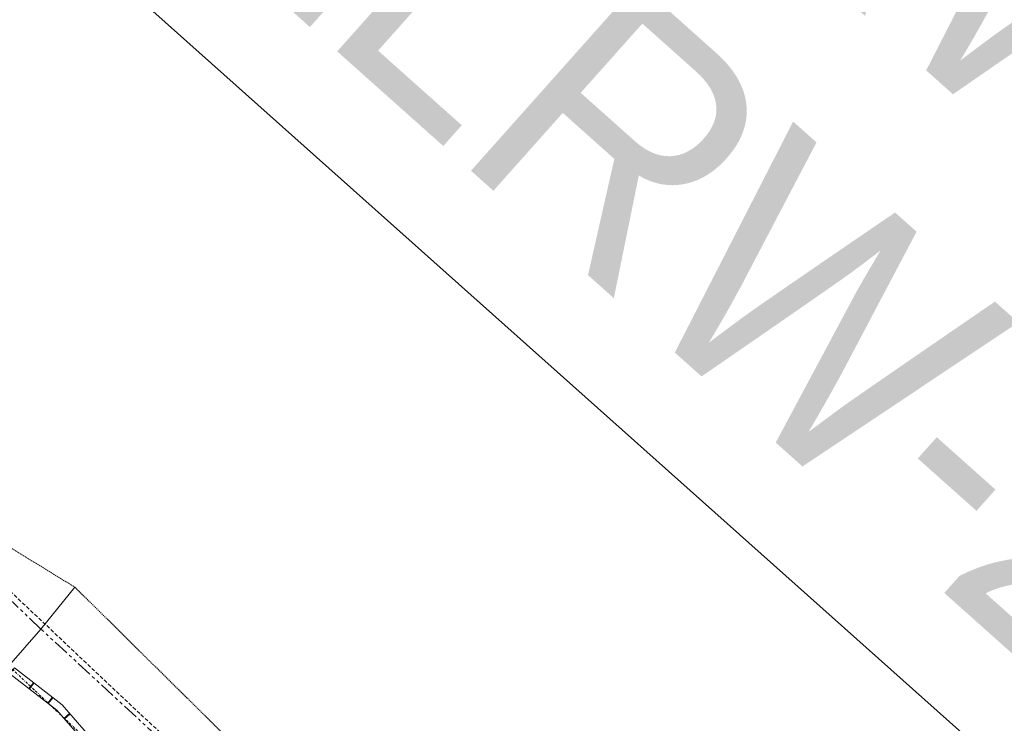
# Model space of a CAD drawing. Header units: metres. Extents: x 63969 to 66809, y 402115 to 403661.
# Tile 23 of 26: x 66292 to 66488, y 402661 to 402801. Entities that reach past the tile are written whole.
import ezdxf
from ezdxf.enums import TextEntityAlignment as Align

# ---------------------------------------------------------------- set-up
doc = ezdxf.new("R2010")
doc.units = ezdxf.units.M
for name, pattern in [('BORDER', [1.75, 0.5, -0.25, 0.5, -0.25, 0, -0.25]), ('HIDDEN', [0.375, 0.25, -0.125]), ('PHANTOM2', [1.25, 0.625, -0.125, 0.125, -0.125, 0.125, -0.125])]:
    doc.linetypes.add(name, pattern=pattern)
doc.layers.get('0').update_dxf_attribs({"linetype": 'CONTINUOUS'})
for name, color, linetype, lineweight in [('BS-BEBOUWING', 253, 'CONTINUOUS', 0), ('BS-BETONBAND', 253, 'BORDER', 0), ('BS-KANT-KREUKELBERM', 35, 'PHANTOM2', 0), ('BS-LOOPBRUG', 253, 'CONTINUOUS', 0), ('BS-RASTER', 253, 'RASTER', 0), ('BS-TEENSCHOT-GECONSTRUEERD', 11, 'HIDDEN', 13), ('BS-ZANDLIJN', 2, 'HIDDEN', 20), ('TL-3.5mm Tekst', 3, 'CONTINUOUS', 35)]:
    doc.layers.add(name, color=color, linetype=linetype, lineweight=lineweight)
doc.layers.add('TO-Viewport', color=152, linetype='CONTINUOUS', plot=False)
doc.styles.add('StagCAD', font='StagCAD.ttf')
doc.linetypes.add('RASTER', pattern='A,3,-2,[200,RASTER,S=0.75,R=0,X=0,Y=0],-2,3', length=10)

# ---------------------------------------------------------------- blocks, each defined once
blk = doc.blocks.new('Juk')
for p, q in [((-0.06, 1.4), (-0.06, -0.06)), ((-0.06, 1.4), (0.06, 1.4)), ((0.06, 1.4), (0.06, -0.06)), ((-0.06, -0.06), (0.06, -0.06))]:
    blk.add_line(p, q)
at = {"linetype": 'HIDDEN', "ltscale": 0.1}
for p, q in [((-0.06, 1.09), (0.06, 1.09)), ((-0.06, 0.89), (0.06, 0.89)), ((-0.06, 0.04), (0.06, 0.04))]:
    blk.add_line(p, q, dxfattribs=at)

msp = doc.modelspace()

# ---------------------------------------------------------------- linework, layer by layer
at = {"layer": 'BS-BEBOUWING'}
msp.add_lwpolyline([(66290.41, 402670.33), (66285.68, 402662.63), (66285.12, 402663.15), (66282.57, 402660.45), (66298.08, 402645.82), (66300.63, 402648.52), (66300.07, 402649.04), (66307.48, 402654.22), (66299.74, 402663.11), (66290.41, 402670.33)], dxfattribs=at)
at = {"layer": 'BS-BETONBAND', "flags": 128}
msp.add_lwpolyline([(66132.39, 402771.92), (66133.84, 402765.26), (66137.22, 402760.32), (66144.38, 402755.8), (66150.3, 402754.82), (66181.58, 402752.71), (66194.64, 402751.15), (66205.56, 402747.27), (66215.55, 402741.84), (66219.85, 402738.2), (66259.92, 402700.41), (66290.17, 402671.94), (66308.98, 402654.18), (66314.75, 402648.89), (66351.68, 402613.86), (66387.7, 402579.52), (66412.21, 402556.35), (66450.18, 402520.3)], dxfattribs=at)
at = {"layer": 'BS-KANT-KREUKELBERM', "ltscale": 5}
msp.add_lwpolyline([(66456.65, 402526.78), (66421.38, 402560.17), (66386.16, 402594.77), (66353.82, 402626.45), (66329.3, 402649.1), (66296.57, 402679.26), (66282.66, 402692.53), (66249.3, 402724.1), (66248.62, 402725.65)], dxfattribs=at)
at = {"layer": 'BS-LOOPBRUG'}
msp.add_lwpolyline([(66309.59, 402654.08), (66300.78, 402664.21), (66291.32, 402671.52), (66290.41, 402670.33)], dxfattribs=at)
at = {"layer": 'BS-RASTER', "flags": 128}
msp.add_lwpolyline([(66303.35, 402687.59), (66296.57, 402679.26), (66290.17, 402671.94), (66286.94, 402668.2), (66284.65, 402665.74), (66280.44, 402661.61), (66259.19, 402674.9), (66203.37, 402710.6)], dxfattribs=at)
msp.add_lwpolyline([(66303.35, 402687.59), (66296.57, 402679.26), (66290.17, 402671.94), (66286.94, 402668.2), (66284.65, 402665.74), (66280.44, 402661.61), (66259.19, 402674.9), (66203.37, 402710.6)], dxfattribs=at)
at = {"layer": 'BS-TEENSCHOT-GECONSTRUEERD', "ltscale": 3}
msp.add_lwpolyline([(66248.62, 402725.65), (66267.46, 402708.41), (66297.72, 402679.94), (66316.47, 402662.23), (66322.25, 402656.94), (66359.26, 402621.83), (66395.27, 402587.5), (66419.77, 402564.34), (66457.75, 402528.28), (66467.07, 402520.22), (66469.87, 402516.81), (66470.96, 402513.43), (66471.77, 402508.64), (66470.78, 402504.06), (66469.56, 402499.98)], dxfattribs=at)
at = {"layer": 'BS-ZANDLIJN'}
msp.add_polyline3d([(66248.62, 402725.65, 0), (66251.63, 402726.45, 0), (66285.34, 402698.61, 0), (66303.35, 402687.59, 0), (66336.27, 402655.07, 0), (66359.06, 402636.36, 0), (66399.99, 402611.26, 0), (66417.59, 402599.17, 0), (66434.82, 402571.92, 0), (66462.07, 402545.99, 0), (66475.4, 402528.46, 0), (66479.88, 402514.4, 0), (66475.39, 402498.1, 0)], dxfattribs=at)
at = {"layer": 'TO-Viewport'}
msp.add_lwpolyline([(66488.99, 402185.9), (66719.78, 402444.79), (66209.3, 402899.86), (66053.35, 402883.07), (66018.76, 402844.27), (66064.14, 402564.64)], close=True, dxfattribs=at)

# ---------------------------------------------------------------- block references
at = {"layer": 'BS-LOOPBRUG', "rotation": 322.2740546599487}
for p in [(66294.27, 402667.43), (66298.02, 402664.52)]:
    msp.add_blockref('Juk', p, dxfattribs=at)
at = {"layer": 'BS-LOOPBRUG', "xscale": -1, "rotation": 311.0429172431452}
msp.add_blockref('Juk', (66301.25, 402661.47), dxfattribs=at)

# ---------------------------------------------------------------- texts
at = {"layer": 'TL-3.5mm Tekst', "style": 'StagCAD', "width": 0.96}
for s, p in [('ZLRW-2014-01101 ', (66599.47, 402711.1)), ('ZLRW-2014-01102 ', (66549.41, 402654.94))]:
    msp.add_text(s, height=50, rotation=318.2837, dxfattribs=at).set_placement(p, align=Align.MIDDLE)

doc.saveas('drawing.dxf')
